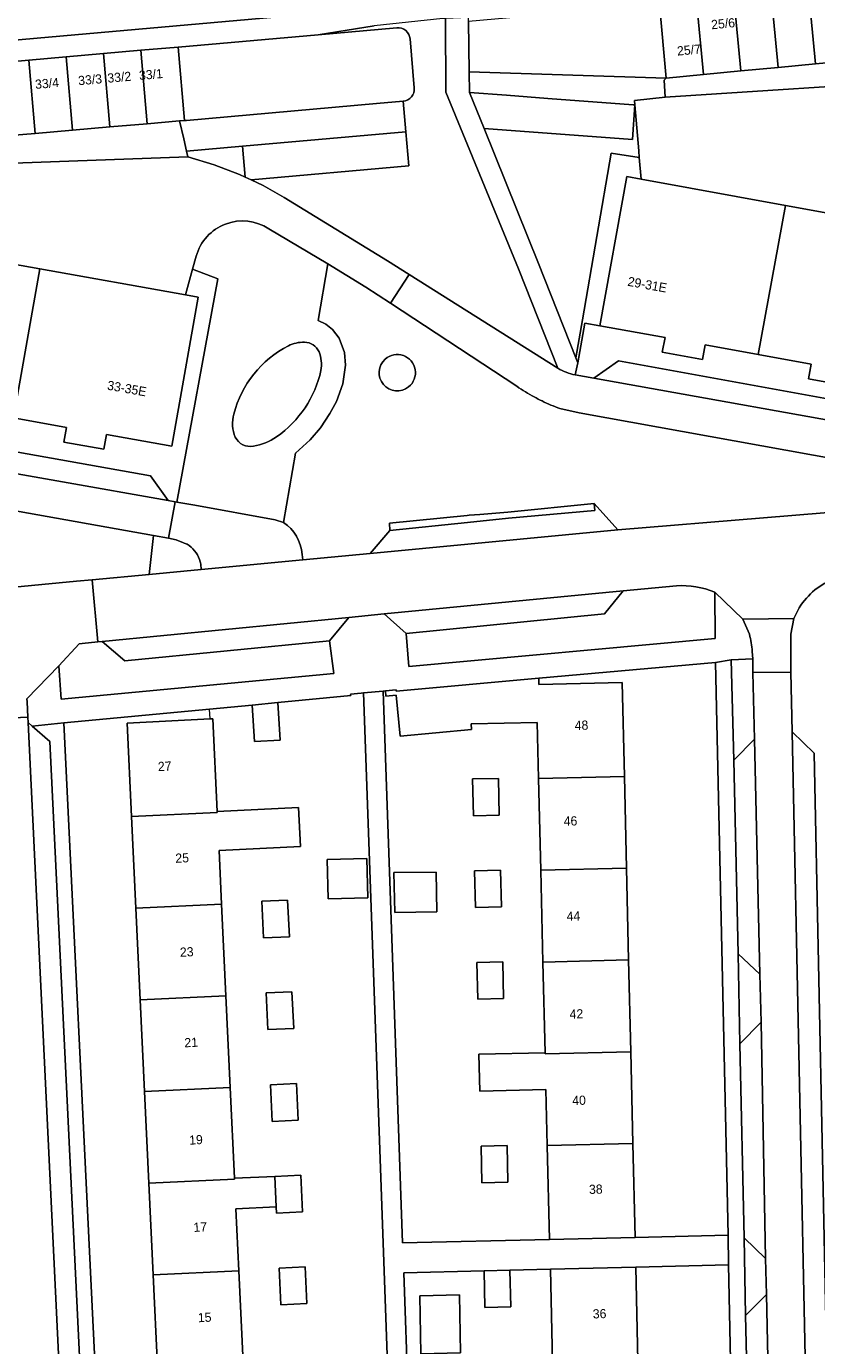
# Model space of a CAD drawing. Header units: metres. Extents: x 151448 to 154749, y 463108 to 465296.
# Tile 70 of 256: x 152652 to 152717, y 463823 to 463931. Entities that reach past the tile are written whole.
import ezdxf
from ezdxf.enums import TextEntityAlignment as Align

# ---------------------------------------------------------------- set-up
doc = ezdxf.new("R2010")
doc.units = ezdxf.units.M
for name, color, linetype, lineweight in [('B-PV-GR-BEPLANTING_CULTUUR_BODEMBEDEKKER-GV', 253, 'Continuous', 9), ('B-PV-GR-BEPLANTING_CULTUUR_BOSPLANTSOEN-GV', 253, 'Continuous', 9), ('B-PV-GR-BEPLANTING_CULTUUR_HEESTERS-GV', 253, 'Continuous', 9), ('B-PV-GR-BEPLANTING_CULTUUR_VASTE PLANTENVAK-GV', 253, 'Continuous', 9), ('B-PV-IE-TERREINAFSCHEIDING_KUNSTMATIG_MUUR-G', 253, 'Continuous', 9), ('B-PV-OG-BEBOUWING-GV', 1, 'Continuous', 9), ('B-PV-OG-BEBOUWING-T18', 2, 'Continuous', 9), ('B-PV-OG-TERREIN_BEGROEID-GV', 253, 'Continuous', 9), ('B-PV-OG-TERREIN_ERF-GV', 253, 'Continuous', 9), ('B-PV-OG-TERREIN_OEVER-GV', 253, 'Continuous', 9), ('B-PV-OG-WATER_MEER-GV', 253, 'Continuous', 9), ('B-PV-VH-GESLOTENVERHARDING_ASFALT-GV', 253, 'Continuous', 9), ('B-PV-VH-GESLOTENVERHARDING_BETON-GV', 253, 'Continuous', 9), ('B-PV-VH-HALFVERHARDING_GRIND-GV', 253, 'Continuous', 9), ('B-PV-VH-OPENVERHARDING_BETONSTRAATSTEEN-GV', 253, 'Continuous', 9), ('B-PV-VH-OPENVERHARDING_STRAATBAKSTEEN-GV', 253, 'Continuous', 9), ('B-PV-VH-OPENVERHARDING_TEGEL-GV', 253, 'Continuous', 9)]:
    doc.layers.add(name, color=color, linetype=linetype, lineweight=lineweight)
doc.styles.add('Drong', font='txt', dxfattribs={"height": 1.8})

msp = doc.modelspace()

# ---------------------------------------------------------------- linework, layer by layer
at = {"layer": 'B-PV-GR-BEPLANTING_CULTUUR_BODEMBEDEKKER-GV', "flags": 128}
msp.add_lwpolyline([(152704.469, 463926.374), (152703.926, 463932.37), (152701.858, 463932.188), (152688.328, 463930.996), (152688.387, 463926.89)], close=True, dxfattribs=at)
at = {"layer": 'B-PV-GR-BEPLANTING_CULTUUR_BOSPLANTSOEN-GV', "flags": 128}
for points in [[(152682.455, 463930.478), (152676.034, 463929.913), (152664.587, 463928.904), (152665.103, 463922.906), (152665.252, 463922.919)], [(152683.884, 463925.563), (152683.539, 463929.568)], [(152665.252, 463922.919), (152680.799, 463924.289), (152682.975, 463924.481)]]:
    msp.add_lwpolyline(points, dxfattribs=at)
at = {"layer": 'B-PV-GR-BEPLANTING_CULTUUR_BOSPLANTSOEN-GV'}
for points in [[(152683.539, 463929.568, 0.4152348), (152682.455, 463930.478)], [(152682.975, 463924.481, 0.413338), (152683.884, 463925.563)]]:
    msp.add_lwpolyline(points, format="xyb", dxfattribs=at)
at = {"layer": 'B-PV-GR-BEPLANTING_CULTUUR_HEESTERS-GV'}
for points in [[(152674.912, 463904.789, 0.1285075), (152673.595, 463904.494)], [(152676.099, 463904.016, 0.2868681), (152674.912, 463904.789)], [(152673.595, 463904.494, 0.2146268), (152669.135, 463898.928)], [(152676.254, 463902.489, 0.1460619), (152676.099, 463904.016)], [(152672.623, 463897.071, 0.1910615), (152676.254, 463902.489)], [(152669.135, 463898.928, 0.1680833), (152669.251, 463897.024)], [(152670.737, 463896.301, 0.1197804), (152672.623, 463897.071)], [(152669.251, 463897.024, 0.3252987), (152670.737, 463896.301)]]:
    msp.add_lwpolyline(points, format="xyb", dxfattribs=at)
at = {"layer": 'B-PV-GR-BEPLANTING_CULTUUR_VASTE PLANTENVAK-GV', "flags": 128}
msp.add_lwpolyline([(152710.023, 463870.641), (152711.708, 463872.369), (152711.57, 463877.809), (152711.562, 463878.929), (152709.797, 463878.859)], close=True, dxfattribs=at)
at = {"layer": 'B-PV-IE-TERREINAFSCHEIDING_KUNSTMATIG_MUUR-G', "flags": 128}
for points in [[(152672.745, 463875.361), (152678.689, 463875.941), (152678.679, 463876.054), (152679.556, 463876.134)], [(152667.139, 463874.823), (152670.63, 463875.155)], [(152667.187, 463874.021), (152667.139, 463874.823)]]:
    msp.add_lwpolyline(points, dxfattribs=at)
at = {"layer": 'B-PV-OG-BEBOUWING-GV', "flags": 128}
for points in [[(152719.731, 463927.816), (152719.165, 463933.809), (152716.117, 463933.521), (152716.683, 463927.528)], [(152704.469, 463926.374), (152707.54, 463926.664), (152706.974, 463932.658), (152703.926, 463932.37)], [(152710.588, 463926.952), (152710.022, 463932.946), (152706.974, 463932.658), (152707.54, 463926.664)], [(152713.636, 463927.24), (152713.07, 463933.233), (152710.022, 463932.946), (152710.588, 463926.952)], [(152713.636, 463927.24), (152716.683, 463927.528), (152716.117, 463933.521), (152713.07, 463933.233)], [(152659.001, 463922.38), (152658.479, 463928.372), (152655.425, 463928.106), (152655.946, 463922.117)], [(152658.479, 463928.372), (152659.001, 463922.38), (152662.055, 463922.644), (152661.533, 463928.638)], [(152664.7, 463922.871), (152665.103, 463922.906), (152664.587, 463928.904), (152661.533, 463928.638), (152662.055, 463922.644)], [(152652.892, 463921.854), (152652.37, 463927.84), (152649.316, 463927.574), (152649.837, 463921.591)], [(152652.892, 463921.854), (152655.946, 463922.117), (152655.425, 463928.106), (152652.37, 463927.84)], [(152699.065, 463906.128), (152704.388, 463905.175), (152704.169, 463903.976), (152707.463, 463903.376), (152707.681, 463904.576), (152712.009, 463903.788), (152714.226, 463915.97), (152702.428, 463918.117), (152701.277, 463918.327)], [(152714.226, 463915.97), (152712.009, 463903.788), (152716.344, 463902.998), (152716.125, 463901.799), (152719.399, 463901.203), (152719.618, 463902.402), (152724.957, 463901.43), (152727.175, 463913.613), (152725.825, 463913.859)], [(152640.307, 463912.939), (152638.163, 463900.911), (152643.49, 463899.966), (152643.276, 463898.766), (152646.57, 463898.179), (152646.784, 463899.378), (152651.11, 463898.606), (152653.283, 463910.788), (152641.502, 463912.889), (152640.335, 463913.097)], [(152665.181, 463908.665), (152653.283, 463910.788), (152651.11, 463898.606), (152655.445, 463897.833), (152655.231, 463896.633), (152658.505, 463896.049), (152658.719, 463897.249), (152664.057, 463896.297), (152666.231, 463908.478)], [(152701.063, 463869.321), (152700.883, 463876.995), (152694.077, 463876.844), (152694.083, 463877.348), (152682.408, 463876.278), (152682.398, 463876.39), (152681.532, 463876.31), (152681.572, 463875.877), (152682.418, 463875.955), (152682.725, 463872.609), (152688.555, 463873.143), (152688.544, 463873.612), (152693.946, 463873.739), (152694.054, 463869.157)], [(152670.63, 463875.155), (152670.826, 463872.172), (152672.912, 463872.275), (152672.745, 463875.361)], [(152667.187, 463874.021), (152660.407, 463873.683), (152660.77, 463866.049), (152667.783, 463866.383), (152667.779, 463866.457), (152667.406, 463874.032)], [(152690.839, 463866.164), (152690.769, 463869.163), (152688.65, 463869.113), (152688.72, 463866.114)], [(152694.054, 463869.157), (152694.23, 463861.658), (152701.239, 463861.823), (152701.063, 463869.321)], [(152661.126, 463858.558), (152668.125, 463858.891), (152667.936, 463863.273), (152674.586, 463863.601), (152674.429, 463866.785), (152667.779, 463866.457), (152667.783, 463866.383), (152660.77, 463866.049)], [(152680.018, 463862.621), (152676.758, 463862.537), (152676.841, 463859.328), (152680.101, 463859.412)], [(152685.683, 463861.499), (152682.212, 463861.474), (152682.292, 463858.217), (152685.719, 463858.255)], [(152691.015, 463858.665), (152690.945, 463861.665), (152688.825, 463861.615), (152688.896, 463858.616)], [(152701.414, 463854.325), (152701.239, 463861.823), (152694.23, 463861.658), (152694.405, 463854.16)], [(152668.125, 463858.891), (152661.126, 463858.558), (152661.482, 463851.067), (152668.48, 463851.399)], [(152673.535, 463859.222), (152671.417, 463859.121), (152671.559, 463856.125), (152673.677, 463856.225)], [(152691.191, 463851.167), (152691.121, 463854.167), (152689.001, 463854.117), (152689.072, 463851.118)], [(152694.579, 463846.746), (152694.581, 463846.662), (152701.59, 463846.827), (152701.414, 463854.325), (152694.405, 463854.16)], [(152668.835, 463843.907), (152668.48, 463851.399), (152661.482, 463851.067), (152661.838, 463843.575)], [(152673.89, 463851.73), (152671.773, 463851.63), (152671.915, 463848.633), (152674.033, 463848.734)], [(152701.59, 463846.827), (152694.581, 463846.662), (152694.579, 463846.746), (152689.177, 463846.619), (152689.248, 463843.62), (152694.65, 463843.747), (152694.757, 463839.164), (152701.766, 463839.329)], [(152674.246, 463844.239), (152672.128, 463844.138), (152672.27, 463841.142), (152674.388, 463841.242)], [(152662.194, 463836.083), (152669.191, 463836.416), (152669.187, 463836.49), (152668.835, 463843.907), (152661.838, 463843.575)], [(152691.543, 463836.172), (152691.472, 463839.171), (152689.353, 463839.121), (152689.423, 463836.122)], [(152694.757, 463839.164), (152694.937, 463831.49), (152701.946, 463831.654), (152701.766, 463839.329)], [(152672.602, 463834.15), (152672.626, 463833.65), (152674.744, 463833.751), (152674.601, 463836.747), (152672.484, 463836.647)], [(152672.484, 463836.647), (152669.187, 463836.49), (152669.191, 463836.416), (152662.194, 463836.083), (152662.55, 463828.592), (152669.546, 463828.924), (152669.306, 463833.993), (152672.602, 463834.15)], [(152674.957, 463829.256), (152672.839, 463829.155), (152672.981, 463826.159), (152675.099, 463826.259)], [(152695.013, 463829.06), (152695.194, 463821.501), (152695.196, 463821.413), (152702.179, 463821.58), (152701.995, 463829.228)], [(152662.905, 463821.1), (152669.902, 463821.433), (152669.546, 463828.924), (152662.55, 463828.592)], [(152691.711, 463828.977), (152689.591, 463828.924), (152689.666, 463825.925), (152691.785, 463825.978)], [(152687.573, 463826.959), (152684.332, 463826.894), (152684.426, 463822.155), (152687.667, 463822.22)]]:
    msp.add_lwpolyline(points, close=True, dxfattribs=at)
at = {"layer": 'B-PV-OG-TERREIN_BEGROEID-GV', "flags": 128}
for points in [[(152683.461, 463910.318), (152695.637, 463902.67), (152692.403, 463910.8), (152686.469, 463925.227), (152686.44, 463931.25), (152686.212, 463931.241), (152680.619, 463930.63), (152676.034, 463929.913), (152682.455, 463930.478)], [(152683.539, 463929.568), (152683.884, 463925.563)], [(152682.975, 463924.481), (152683.195, 463921.991), (152683.442, 463919.193), (152670.547, 463918.055), (152671.532, 463917.608), (152673.253, 463916.615), (152681.688, 463911.431), (152683.461, 463910.318)], [(152666.058, 463911.826), (152665.762, 463910.762), (152667.814, 463909.961), (152664.474, 463891.723), (152665.949, 463891.48), (152672.506, 463890.294), (152673.198, 463890.073), (152674.169, 463895.736), (152675.365, 463896.813), (152676.213, 463897.802), (152676.994, 463898.956), (152677.52, 463899.957), (152678.047, 463901.405), (152678.272, 463902.909), (152678.186, 463903.943), (152677.741, 463905.136), (152677.201, 463905.831), (152676.66, 463906.261), (152676.028, 463906.572), (152676.822, 463911.201), (152671.989, 463914.067)], [(152692.274, 463901.192), (152681.934, 463907.979), (152679.923, 463909.299), (152676.822, 463911.201), (152676.028, 463906.572), (152676.66, 463906.261), (152677.201, 463905.831), (152677.741, 463905.136), (152678.186, 463903.943), (152678.272, 463902.909), (152678.047, 463901.405), (152677.52, 463899.957), (152676.994, 463898.956), (152676.213, 463897.802), (152675.365, 463896.813), (152674.169, 463895.736), (152673.198, 463890.073)], [(152674.773, 463887.01), (152680.291, 463887.538), (152681.901, 463889.423), (152681.849, 463890.01), (152688.201, 463890.637), (152688.38, 463890.652), (152689.242, 463890.725), (152691.539, 463890.92), (152698.59, 463891.621), (152700.525, 463889.462), (152712.431, 463890.45), (152720.056, 463891.083), (152720.742, 463894.809), (152697.359, 463899.02), (152695.798, 463899.368)], [(152641.951, 463883.874), (152643.223, 463884.03), (152656.27, 463885.274), (152657.551, 463885.392), (152662.2, 463885.819), (152662.56, 463889.011), (152639.805, 463893.049)], [(152665.333, 463888.286), (152665.084, 463888.388), (152665.015, 463888.417), (152664.422, 463888.661), (152663.798, 463888.791), (152662.56, 463889.011), (152662.2, 463885.819), (152666.47, 463886.212), (152666.44, 463886.673)], [(152674.714, 463887.455), (152674.773, 463887.01)], [(152700.971, 463884.483), (152699.444, 463882.611), (152683.232, 463881.01), (152683.437, 463878.307), (152708.484, 463880.579), (152708.449, 463884.36)], [(152705.32, 463884.89), (152700.971, 463884.483)]]:
    msp.add_lwpolyline(points, dxfattribs=at)
at = {"layer": 'B-PV-OG-TERREIN_BEGROEID-GV'}
for points in [[(152682.455, 463930.478, -0.4152348), (152683.539, 463929.568)], [(152683.884, 463925.563, -0.413338), (152682.975, 463924.481)], [(152671.989, 463914.067, 0.5059346), (152666.058, 463911.826)], [(152673.595, 463904.494, -0.1285075), (152674.912, 463904.789)], [(152674.912, 463904.789, -0.2868681), (152676.099, 463904.016)], [(152669.135, 463898.928, -0.2146268), (152673.595, 463904.494)], [(152676.099, 463904.016, -0.1460619), (152676.254, 463902.489)], [(152681.516, 463903.417, -1.0239238), (152683.429, 463901.145)], [(152683.429, 463901.145, 1.0239238), (152681.516, 463903.417)], [(152676.254, 463902.489, -0.1910615), (152672.623, 463897.071)], [(152683.429, 463901.145, -0.9765913), (152681.516, 463903.417)], [(152681.516, 463903.417, 0.9765913), (152683.429, 463901.145)], [(152693.699, 463900.321, -0.026085), (152692.274, 463901.192)], [(152694.339, 463899.992, -0.0111926), (152693.699, 463900.321)], [(152695.798, 463899.368, -0.0245761), (152694.339, 463899.992)], [(152669.251, 463897.024, -0.1680833), (152669.135, 463898.928)], [(152672.623, 463897.071, -0.1197804), (152670.737, 463896.301)], [(152670.737, 463896.301, -0.3252987), (152669.251, 463897.024)], [(152673.198, 463890.073, -0.2292752), (152674.714, 463887.455)], [(152665.488, 463888.176, 0.0116263), (152665.333, 463888.286)], [(152666.394, 463886.852, 0.1587156), (152665.488, 463888.176)], [(152666.44, 463886.673, 0.0223088), (152666.394, 463886.852)], [(152708.449, 463884.36, 0.1239634), (152705.32, 463884.89)]]:
    msp.add_lwpolyline(points, format="xyb", dxfattribs=at)
at = {"layer": 'B-PV-OG-TERREIN_BEGROEID-GV', "flags": 128}
for points in [[(152701.779, 463924.191), (152694.811, 463924.711), (152691.418, 463924.964), (152688.412, 463925.188), (152689.59, 463922.265), (152701.72, 463921.36), (152701.93, 463924.18)], [(152664.7, 463922.871), (152665.039, 463921.417), (152665.274, 463920.409), (152669.834, 463920.812), (152683.195, 463921.991), (152682.975, 463924.481), (152680.799, 463924.289), (152665.252, 463922.919), (152665.103, 463922.906)], [(152699.998, 463920.243), (152702.284, 463919.882), (152702.238, 463920.44), (152701.93, 463924.18), (152701.72, 463921.36), (152689.59, 463922.265), (152694.042, 463911.211), (152697.092, 463903.515), (152697.631, 463906.622)], [(152670.058, 463918.278), (152670.547, 463918.055), (152683.442, 463919.193), (152683.195, 463921.991), (152669.834, 463920.812)], [(152665.274, 463920.409), (152665.384, 463919.94), (152667.524, 463919.271), (152669.603, 463918.484), (152670.058, 463918.278), (152669.834, 463920.812)], [(152676.966, 463880.401), (152660.222, 463878.758), (152658.371, 463880.333), (152658.014, 463880.309), (152656.735, 463880.184), (152656.484, 463880.158), (152654.835, 463878.348), (152655.017, 463875.645), (152677.308, 463877.725)], [(152712.144, 463853.174), (152710.379, 463854.829), (152710.506, 463847.48), (152712.244, 463849.232)], [(152710.97, 463825.289), (152712.681, 463827.009), (152712.606, 463829.933), (152710.851, 463831.639)]]:
    msp.add_lwpolyline(points, close=True, dxfattribs=at)
at = {"layer": 'B-PV-OG-TERREIN_ERF-GV', "flags": 128}
for points in [[(152701.239, 463861.823), (152701.414, 463854.325), (152701.59, 463846.827), (152701.766, 463839.329), (152701.946, 463831.654), (152709.559, 463831.833), (152708.507, 463878.64), (152694.083, 463877.348), (152694.077, 463876.844), (152700.883, 463876.995), (152701.063, 463869.321)], [(152672.745, 463875.361), (152672.912, 463872.275), (152670.826, 463872.172), (152670.63, 463875.155), (152667.139, 463874.823), (152655.237, 463873.687), (152657.615, 463824.908), (152660.408, 463767.682), (152683.599, 463767.972), (152679.735, 463876.15), (152679.556, 463876.134), (152678.679, 463876.054), (152678.689, 463875.941)], [(152694.23, 463861.658), (152694.054, 463869.157), (152693.946, 463873.739), (152688.544, 463873.612), (152688.555, 463873.143), (152682.725, 463872.609), (152682.418, 463875.955), (152681.572, 463875.877), (152681.532, 463876.31), (152681.353, 463876.294), (152682.935, 463831.209), (152694.937, 463831.49), (152694.757, 463839.164), (152694.65, 463843.747), (152689.248, 463843.62), (152689.177, 463846.619), (152694.579, 463846.746), (152694.405, 463854.16)], [(152690.839, 463866.164), (152688.72, 463866.114), (152688.65, 463869.113), (152690.769, 463869.163)], [(152680.018, 463862.621), (152680.101, 463859.412), (152676.841, 463859.328), (152676.758, 463862.537)], [(152685.719, 463858.255), (152682.292, 463858.217), (152682.212, 463861.474), (152685.683, 463861.499)], [(152691.015, 463858.665), (152688.896, 463858.616), (152688.825, 463861.615), (152690.945, 463861.665)], [(152673.535, 463859.222), (152673.677, 463856.225), (152671.559, 463856.125), (152671.417, 463859.121)], [(152691.191, 463851.167), (152689.072, 463851.118), (152689.001, 463854.117), (152691.121, 463854.167)], [(152673.89, 463851.73), (152674.033, 463848.734), (152671.915, 463848.633), (152671.773, 463851.63)], [(152674.246, 463844.239), (152674.388, 463841.242), (152672.27, 463841.142), (152672.128, 463844.138)], [(152691.543, 463836.172), (152689.423, 463836.122), (152689.353, 463839.121), (152691.472, 463839.171)], [(152674.957, 463829.256), (152675.099, 463826.259), (152672.981, 463826.159), (152672.839, 463829.155)], [(152687.573, 463826.959), (152687.667, 463822.22), (152684.426, 463822.155), (152684.332, 463826.894)]]:
    msp.add_lwpolyline(points, close=True, dxfattribs=at)
for points in [[(152662.905, 463821.1), (152662.55, 463828.592), (152662.194, 463836.083), (152661.838, 463843.575), (152661.482, 463851.067), (152661.126, 463858.558), (152660.77, 463866.049), (152660.407, 463873.683), (152667.187, 463874.021), (152667.406, 463874.032), (152667.779, 463866.457), (152674.429, 463866.785), (152674.586, 463863.601), (152667.936, 463863.273), (152668.125, 463858.891), (152668.48, 463851.399), (152668.835, 463843.907), (152669.187, 463836.49), (152672.484, 463836.647), (152674.601, 463836.747), (152674.744, 463833.751), (152672.626, 463833.65), (152672.602, 463834.15), (152669.306, 463833.993), (152669.546, 463828.924), (152669.902, 463821.433)], [(152710.873, 463768.269), (152709.589, 463829.41), (152701.995, 463829.228), (152702.179, 463821.58)], [(152695.194, 463821.501), (152695.013, 463829.06), (152691.711, 463828.977), (152691.785, 463825.978), (152689.666, 463825.925), (152689.591, 463828.924), (152683.041, 463828.773), (152685.153, 463768.001)]]:
    msp.add_lwpolyline(points, dxfattribs=at)
at = {"layer": 'B-PV-OG-TERREIN_OEVER-GV', "flags": 128}
for points in [[(152674.626, 463931.539), (152588.975, 463923.962), (152544.104, 463920.101)], [(152585.039, 463922.369), (152588.094, 463922.616), (152591.148, 463922.864), (152594.202, 463923.111), (152597.256, 463923.359), (152600.311, 463923.607), (152603.361, 463923.854), (152643.208, 463927.042), (152646.262, 463927.308), (152649.316, 463927.574), (152652.37, 463927.84), (152655.425, 463928.106), (152658.479, 463928.372), (152661.533, 463928.638), (152664.587, 463928.904), (152676.034, 463929.913), (152680.619, 463930.63)]]:
    msp.add_lwpolyline(points, dxfattribs=at)
at = {"layer": 'B-PV-OG-WATER_MEER-GV', "flags": 128}
msp.add_lwpolyline([(152636.329, 463931.263), (152603.015, 463928.264), (152564.604, 463924.966), (152539.515, 463922.601), (152536.07, 463922.601), (152533.252, 463922.764), (152530.199, 463923.194), (152524.96, 463923.813), (152516.588, 463925.547), (152516.501, 463925.497), (152516.953, 463924.524), (152516.109, 463924.107), (152515.683, 463925.025), (152515.172, 463924.73), (152515.435, 463923.077), (152535.383, 463919.76), (152544.104, 463920.101), (152588.975, 463923.962), (152674.626, 463931.539)], dxfattribs=at)
at = {"layer": 'B-PV-VH-GESLOTENVERHARDING_ASFALT-GV', "flags": 128}
for points in [[(152695.637, 463902.67), (152683.461, 463910.318), (152681.934, 463907.979), (152692.274, 463901.192)], [(152695.798, 463899.368), (152697.359, 463899.02), (152720.742, 463894.809), (152724.098, 463894.205), (152724.674, 463897.169), (152724.439, 463897.222), (152698.575, 463901.866), (152697.049, 463902.124)], [(152639.805, 463893.049), (152662.56, 463889.011), (152663.798, 463888.791), (152664.348, 463891.753), (152663.771, 463891.86), (152637.82, 463896.436), (152636.134, 463896.748)]]:
    msp.add_lwpolyline(points, dxfattribs=at)
at = {"layer": 'B-PV-VH-GESLOTENVERHARDING_ASFALT-GV'}
for points in [[(152697.049, 463902.124, -0.089063), (152695.637, 463902.67)], [(152692.274, 463901.192, 0.026085), (152693.699, 463900.321)], [(152693.699, 463900.321, 0.0111926), (152694.339, 463899.992)], [(152694.339, 463899.992, 0.0245761), (152695.798, 463899.368)]]:
    msp.add_lwpolyline(points, format="xyb", dxfattribs=at)
at = {"layer": 'B-PV-VH-GESLOTENVERHARDING_BETON-GV', "flags": 128}
for points in [[(152738.334, 463917.842), (152749.739, 463912.115), (152751.107, 463914.927), (152738.904, 463920.703), (152733.886, 463923.078), (152729.881, 463924.92), (152729.339, 463925.169), (152728.179, 463925.684), (152726.295, 463926.21), (152726.218, 463926.231), (152704.403, 463924.8), (152701.9, 463924.547), (152701.93, 463924.18), (152702.238, 463920.44), (152702.284, 463919.882), (152702.428, 463918.117), (152714.226, 463915.97), (152725.825, 463913.859), (152726.418, 463916.092), (152726.662, 463917.006)], [(152671.989, 463914.067), (152676.822, 463911.201), (152679.923, 463909.299), (152681.934, 463907.979), (152683.461, 463910.318), (152681.688, 463911.431), (152673.253, 463916.615), (152671.532, 463917.608), (152670.547, 463918.055), (152670.058, 463918.278), (152669.603, 463918.484), (152667.524, 463919.271), (152665.384, 463919.94), (152643.632, 463919.159), (152641.756, 463918.993), (152641.75, 463918.397), (152641.718, 463915.366), (152641.502, 463912.889)], [(152641.502, 463912.889), (152653.283, 463910.788), (152665.181, 463908.665), (152665.762, 463910.762), (152666.058, 463911.826)]]:
    msp.add_lwpolyline(points, dxfattribs=at)
at = {"layer": 'B-PV-VH-GESLOTENVERHARDING_BETON-GV'}
msp.add_lwpolyline([(152666.058, 463911.826, -0.5059346), (152671.989, 463914.067)], format="xyb", dxfattribs=at)
at = {"layer": 'B-PV-VH-HALFVERHARDING_GRIND-GV', "flags": 128}
msp.add_lwpolyline([(152697.049, 463902.124), (152697.248, 463903.121), (152697.092, 463903.515), (152694.042, 463911.211), (152689.59, 463922.265), (152688.412, 463925.188), (152688.387, 463926.89), (152688.328, 463930.996), (152688.323, 463931.327), (152686.44, 463931.25), (152686.469, 463925.227), (152692.403, 463910.8), (152695.637, 463902.67)], dxfattribs=at)
msp.add_lwpolyline([(152704.317, 463926.195), (152704.469, 463926.374), (152688.387, 463926.89), (152688.412, 463925.188), (152691.418, 463924.964), (152694.811, 463924.711), (152701.779, 463924.191), (152701.93, 463924.18), (152701.9, 463924.547), (152704.403, 463924.8)], close=True, dxfattribs=at)
at = {"layer": 'B-PV-VH-HALFVERHARDING_GRIND-GV'}
msp.add_lwpolyline([(152695.637, 463902.67, 0.089063), (152697.049, 463902.124)], format="xyb", dxfattribs=at)
at = {"layer": 'B-PV-VH-OPENVERHARDING_BETONSTRAATSTEEN-GV', "flags": 128}
for points in [[(152716.683, 463927.528), (152713.636, 463927.24), (152710.588, 463926.952), (152707.54, 463926.664), (152704.469, 463926.374), (152704.317, 463926.195), (152704.403, 463924.8), (152726.218, 463926.231), (152725.814, 463928.39), (152722.779, 463928.103), (152719.731, 463927.816)], [(152655.946, 463922.117), (152652.892, 463921.854), (152649.837, 463921.591), (152646.783, 463921.328), (152643.703, 463921.063), (152643.632, 463919.159), (152665.384, 463919.94), (152665.274, 463920.409), (152665.039, 463921.417), (152664.7, 463922.871), (152662.055, 463922.644), (152659.001, 463922.38)], [(152698.575, 463901.866), (152724.439, 463897.222), (152723.07, 463899.194), (152700.592, 463903.259)], [(152663.771, 463891.86), (152662.325, 463893.864), (152639.836, 463897.87), (152637.82, 463896.436)], [(152700.525, 463889.462), (152698.59, 463891.621), (152698.638, 463891.056), (152691.579, 463890.407), (152688.24, 463890.078), (152681.901, 463889.423), (152680.291, 463887.538)], [(152683.232, 463881.01), (152699.444, 463882.611), (152700.971, 463884.483), (152681.413, 463882.591)], [(152658.371, 463880.333), (152660.222, 463878.758), (152676.966, 463880.401), (152678.53, 463882.312)], [(152652.311, 463873.738), (152657.286, 463770.508), (152658.928, 463772.284), (152654.083, 463872.177), (152652.647, 463873.44)], [(152710.023, 463870.641), (152710.379, 463854.829), (152712.144, 463853.174), (152711.925, 463862.693), (152711.708, 463872.369)], [(152715.925, 463817.96), (152717.65, 463819.761), (152716.58, 463871.229), (152714.779, 463872.951)], [(152712.244, 463849.232), (152710.506, 463847.48), (152710.851, 463831.639), (152712.606, 463829.933)], [(152711.312, 463810.476), (152713.076, 463808.836), (152712.681, 463827.009), (152710.97, 463825.289)]]:
    msp.add_lwpolyline(points, close=True, dxfattribs=at)
at = {"layer": 'B-PV-VH-OPENVERHARDING_STRAATBAKSTEEN-GV', "flags": 128}
for points in [[(152712.009, 463903.788), (152707.681, 463904.576), (152707.463, 463903.376), (152704.169, 463903.976), (152704.388, 463905.175), (152699.065, 463906.128), (152697.835, 463906.347), (152697.248, 463903.121), (152697.049, 463902.124), (152698.575, 463901.866), (152700.592, 463903.259), (152723.07, 463899.194), (152724.439, 463897.222), (152724.674, 463897.169), (152725.477, 463897.036), (152728.78, 463915.319), (152726.418, 463916.092), (152725.825, 463913.859), (152727.175, 463913.613), (152724.957, 463901.43), (152719.618, 463902.402), (152719.399, 463901.203), (152716.125, 463901.799), (152716.344, 463902.998)], [(152663.771, 463891.86), (152664.348, 463891.753), (152664.474, 463891.723), (152667.814, 463909.961), (152665.762, 463910.762), (152665.181, 463908.665), (152666.231, 463908.478), (152664.057, 463896.297), (152658.719, 463897.249), (152658.505, 463896.049), (152655.231, 463896.633), (152655.445, 463897.833), (152651.11, 463898.606), (152646.784, 463899.378), (152646.57, 463898.179), (152643.276, 463898.766), (152643.49, 463899.966), (152638.163, 463900.911), (152637.25, 463901.086), (152636.937, 463901.121), (152636.134, 463896.748), (152637.82, 463896.436), (152639.836, 463897.87), (152662.325, 463893.864)], [(152698.59, 463891.621), (152691.539, 463890.92), (152689.242, 463890.725), (152688.38, 463890.652), (152688.201, 463890.637), (152681.849, 463890.01), (152681.901, 463889.423), (152688.24, 463890.078), (152691.579, 463890.407), (152698.638, 463891.056)], [(152648.722, 463873.989), (152652.282, 463874.174), (152652.225, 463875.411), (152652.216, 463875.648), (152654.835, 463878.348), (152656.484, 463880.158), (152656.735, 463880.184), (152658.014, 463880.309), (152657.551, 463885.392), (152656.27, 463885.274), (152643.223, 463884.03), (152641.951, 463883.874), (152642.368, 463878.845), (152643.643, 463878.959), (152644.401, 463879.028), (152645.64, 463878.018), (152648.624, 463875.485), (152648.645, 463875.245)], [(152710.023, 463870.641), (152709.797, 463878.859), (152708.507, 463878.64), (152709.559, 463831.833), (152709.589, 463829.41), (152710.873, 463768.269), (152710.879, 463766.898), (152711.148, 463750.81), (152714.188, 463750.796), (152714.197, 463752.018), (152712.477, 463753.691), (152712.242, 463763.987), (152713.934, 463765.742), (152713.854, 463768.69), (152712.133, 463770.31), (152711.892, 463780.115), (152711.78, 463787.308), (152711.452, 463802.144), (152711.312, 463810.476), (152710.97, 463825.289), (152710.851, 463831.639), (152710.506, 463847.48), (152710.379, 463854.829)], [(152715.925, 463817.96), (152714.779, 463872.951), (152714.686, 463877.84), (152711.57, 463877.809), (152711.708, 463872.369), (152711.925, 463862.693), (152712.144, 463853.174), (152712.244, 463849.232), (152712.606, 463829.933), (152712.681, 463827.009), (152713.076, 463808.836), (152713.156, 463803.881), (152713.564, 463785.721), (152713.588, 463781.785), (152713.854, 463768.69), (152713.934, 463765.742), (152714.197, 463752.018), (152717.328, 463752.048), (152717.226, 463756.388), (152716.926, 463771.233), (152716.887, 463773.557), (152715.976, 463816.034)], [(152654.595, 463752.237), (152654.612, 463751.505), (152658.184, 463751.556), (152658.154, 463752.345), (152657.538, 463765.573), (152657.286, 463770.508), (152652.311, 463873.738), (152652.282, 463874.174), (152648.722, 463873.989), (152648.73, 463873.593), (152650.933, 463827.946), (152650.99, 463826.976), (152651.174, 463823.455), (152651.29, 463821.013), (152653.731, 463770.38), (152653.981, 463765.475)], [(152661.2, 463750.312), (152660.401, 463766.256), (152660.408, 463767.682), (152657.615, 463824.908), (152655.237, 463873.687), (152652.647, 463873.44), (152654.083, 463872.177), (152658.928, 463772.284), (152657.286, 463770.508), (152657.538, 463765.573), (152659.322, 463763.952), (152659.781, 463754.159), (152658.154, 463752.345), (152658.184, 463751.556), (152658.261, 463750.276)]]:
    msp.add_lwpolyline(points, close=True, dxfattribs=at)
for points in [[(152800.839, 463897.825), (152792.617, 463897.157), (152787.523, 463896.736), (152769.494, 463895.248), (152752.801, 463893.76), (152749.364, 463893.527), (152734.323, 463892.303), (152725.521, 463891.537), (152720.056, 463891.083), (152712.431, 463890.45), (152700.525, 463889.462), (152680.291, 463887.538), (152674.773, 463887.01), (152666.47, 463886.212), (152662.2, 463885.819), (152657.551, 463885.392), (152658.014, 463880.309), (152658.371, 463880.333), (152678.53, 463882.312), (152681.413, 463882.591), (152700.971, 463884.483), (152705.32, 463884.89)], [(152673.198, 463890.073), (152672.506, 463890.294), (152665.949, 463891.48), (152664.474, 463891.723), (152664.348, 463891.753), (152663.798, 463888.791), (152664.422, 463888.661), (152665.015, 463888.417), (152665.084, 463888.388), (152665.333, 463888.286)], [(152666.44, 463886.673), (152666.47, 463886.212), (152674.773, 463887.01), (152674.714, 463887.455)], [(152711.293, 463880.936), (152710.753, 463882.178), (152708.449, 463884.36), (152708.484, 463880.579), (152683.437, 463878.307), (152683.232, 463881.01), (152681.413, 463882.591), (152678.53, 463882.312), (152676.966, 463880.401), (152677.308, 463877.725), (152655.017, 463875.645), (152654.835, 463878.348), (152652.216, 463875.648), (152652.225, 463875.411), (152652.282, 463874.174)], [(152708.449, 463884.36), (152710.753, 463882.178), (152712.846, 463882.195), (152714.932, 463882.211)], [(152712.846, 463882.195), (152710.753, 463882.178), (152711.293, 463880.936)], [(152711.514, 463879.529), (152711.562, 463878.929), (152711.57, 463877.809), (152714.686, 463877.84), (152714.683, 463878.988), (152714.678, 463879.524), (152714.664, 463880.941), (152714.932, 463882.211), (152712.846, 463882.195)], [(152714.932, 463882.211), (152714.664, 463880.941), (152714.678, 463879.524), (152714.683, 463878.988), (152714.686, 463877.84), (152714.779, 463872.951), (152716.58, 463871.229), (152717.65, 463819.761), (152715.925, 463817.96), (152715.976, 463816.034), (152717.751, 463814.337), (152718.569, 463775.345), (152717.172, 463773.859), (152721.571, 463773.921), (152721.722, 463768.321), (152718.719, 463768.285), (152718.904, 463759.401), (152722.01, 463759.438), (152722.182, 463752.744), (152720.339, 463750.852), (152724.14, 463750.911)], [(152652.282, 463874.174), (152652.311, 463873.738), (152652.647, 463873.44), (152655.237, 463873.687), (152667.139, 463874.823), (152670.63, 463875.155), (152672.745, 463875.361), (152678.689, 463875.941), (152678.679, 463876.054), (152679.556, 463876.134), (152679.735, 463876.15), (152681.353, 463876.294), (152681.532, 463876.31), (152682.398, 463876.39), (152682.408, 463876.278), (152694.083, 463877.348), (152708.507, 463878.64), (152709.797, 463878.859), (152711.562, 463878.929), (152711.514, 463879.529)]]:
    msp.add_lwpolyline(points, dxfattribs=at)
at = {"layer": 'B-PV-VH-OPENVERHARDING_STRAATBAKSTEEN-GV'}
for points in [[(152674.714, 463887.455, 0.2292752), (152673.198, 463890.073)], [(152665.333, 463888.286, -0.0116263), (152665.488, 463888.176)], [(152665.488, 463888.176, -0.1587156), (152666.394, 463886.852)], [(152666.394, 463886.852, -0.0223088), (152666.44, 463886.673)], [(152705.32, 463884.89, -0.1239634), (152708.449, 463884.36)], [(152717.463, 463885.102, 0.1759579), (152714.932, 463882.211)], [(152714.932, 463882.211, -0.1759579), (152717.463, 463885.102)], [(152711.293, 463880.936, -0.0490582), (152711.514, 463879.529)], [(152711.514, 463879.529, 0.0490582), (152711.293, 463880.936)]]:
    msp.add_lwpolyline(points, format="xyb", dxfattribs=at)
at = {"layer": 'B-PV-VH-OPENVERHARDING_TEGEL-GV', "flags": 128}
for points in [[(152702.284, 463919.882), (152699.998, 463920.243), (152697.631, 463906.622), (152697.092, 463903.515), (152697.248, 463903.121), (152697.835, 463906.347), (152699.065, 463906.128), (152701.277, 463918.327), (152702.428, 463918.117)], [(152660.401, 463766.256), (152665.438, 463766.327), (152710.879, 463766.898), (152710.873, 463768.269), (152685.153, 463768.001), (152683.041, 463828.773), (152689.591, 463828.924), (152691.711, 463828.977), (152695.013, 463829.06), (152701.995, 463829.228), (152709.589, 463829.41), (152709.559, 463831.833), (152701.946, 463831.654), (152694.937, 463831.49), (152682.935, 463831.209), (152681.353, 463876.294), (152679.735, 463876.15), (152683.599, 463767.972), (152660.408, 463767.682)]]:
    msp.add_lwpolyline(points, close=True, dxfattribs=at)

# ---------------------------------------------------------------- texts
at = {"layer": 'B-PV-OG-BEBOUWING-T18', "style": 'Drong'}
for s, rotation, p in [('25/6', 5.4, (152709.134, 463930.832)), ('25/7', 5.2, (152706.34, 463928.68)), ('33/1', 4.9, (152662.352, 463926.684)), ('33/4', 4.9, (152653.857, 463925.952)), ('33/3', 4.9, (152657.381, 463926.255)), ('33/2', 4.9, (152659.767, 463926.461)), ('29-31E', 349.9, (152702.943, 463909.497)), ('33-35E', 349.9, (152660.393, 463901.014)), ('48', 1.9, (152697.561, 463873.502)), ('27', 2.8, (152663.483, 463870.157)), ('46', 1.7, (152696.662, 463865.682)), ('25', 2.8, (152664.907, 463862.659)), ('44', 1.8, (152696.899, 463857.912)), ('23', 2.8, (152665.283, 463854.981)), ('42', 1.7, (152697.142, 463849.924)), ('21', 2.8, (152665.646, 463847.595)), ('40', 1.8, (152697.358, 463842.861)), ('19', 2.8, (152666.037, 463839.637)), ('38', 1.8, (152698.729, 463835.6)), ('17', 2.8, (152666.387, 463832.508)), ('36', 1.8, (152699.039, 463825.429)), ('15', 2.8, (152666.75, 463825.125))]:
    msp.add_text(s, height=0.75, rotation=rotation, dxfattribs=at).set_placement(p, align=Align.MIDDLE)

doc.saveas('drawing.dxf')
